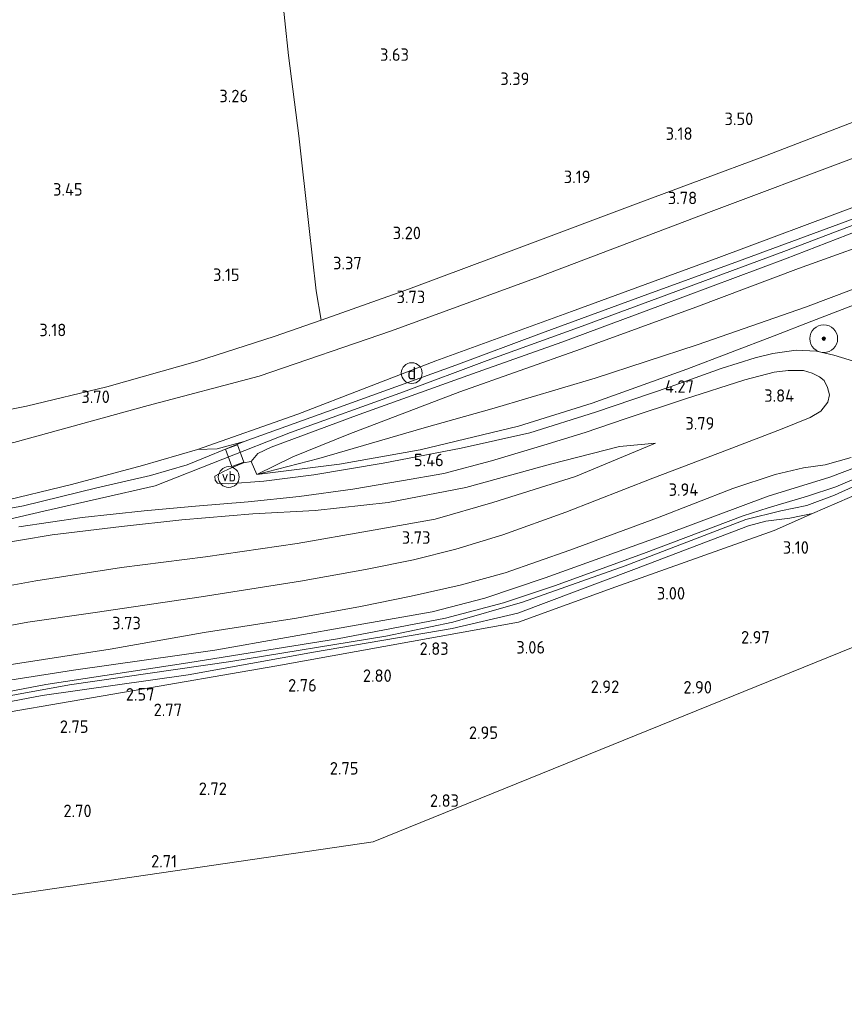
# Model space of a CAD drawing. Extents: x 141961 to 144947, y 416202 to 417778.
# Tile 10 of 122: x 142513 to 142632, y 416557 to 416699. Entities that reach past the tile are written whole.
import ezdxf
from ezdxf.enums import TextEntityAlignment as Align
from ezdxf.lldxf.tags import DXFTag

# ---------------------------------------------------------------- set-up
doc = ezdxf.new("R2010")
doc.units = 0
for name, color, linetype, lineweight in [('B-ME-GR-BOOM-S', 90, 'Continuous', 25), ('B-ME-GR-GRAS-GV', 60, 'Continuous', 13), ('B-ME-GW-TALUD_KRUIN-G', 90, 'Continuous', 18), ('B-ME-GW-TALUD_TEEN-G', 90, 'Continuous', 18), ('B-ME-IE-MEUBILAIR_DIJKPAAL-S', 7, 'Continuous', 25), ('B-ME-IE-TERREINAFSCHEIDING_DOORGANG-G', 210, 'Continuous', 18), ('B-ME-IE-TERREINAFSCHEIDING_KUNSTMATIG_HEKWERK-G', 20, 'IE-TERREINAFSCHEIDING-KUNSTMATIG', 18), ('B-ME-KG-GRENS_OPNAME-G', 210, 'KG-OPNAME', 18), ('B-ME-OG-HOOGTEPUNT-S', 7, 'Continuous', 25), ('B-ME-OG-TERREIN_BEDRIJVENTERREIN-GV', 7, 'Continuous', 18), ('B-ME-OG-WATER_SLOOT-G', 120, 'Continuous', 18), ('B-ME-OG-WATER_SLOOT-GV', 120, 'Continuous', 18), ('B-ME-VH-VERHARDING_ASFALT-GV', 252, 'Continuous', 18), ('B-ME-VH-VERHARDING_ROOSTER-GV', 252, 'Continuous', 18), ('B-ME-VW-VERKEERSTEKEN_DRAAGCONSTRUCTIE-S', 7, 'Continuous', 25), ('B-ME-WH-WINTERBED-G', 150, 'WH-WINTERBED', 18)]:
    doc.layers.add(name, color=color, linetype=linetype, lineweight=lineweight)
doc.styles.add('NLCS-ISO', font='NLCS-ISO.ttf')
doc.styles.add('NLCS-ISO-ANNOTATIVE-T18', font='NLCS-ISO.ttf', dxfattribs={"height": 1.8})
doc.styles.get("Standard").update_dxf_attribs({"font": 'arial.ttf'})
doc.linetypes.add('IE-TERREINAFSCHEIDING-KUNSTMATIG', pattern='A,4,[82,NLCS.SHX,S=0.75,R=90,X=0,Y=0],4,-2', length=10)
tags = doc.linetypes.add('KG-OPNAME', pattern='A,5.5,-2,["O",Standard,S=1.8,R=0,X=-0.5,Y=-0.9],-2,5.5,-2,[5,NLCS.SHX,S=0.75,R=0,X=0,Y=0],-2', length=19).pattern_tags.tags
tags[6] = DXFTag(74, 10)
tags = doc.linetypes.add('WH-WINTERBED', pattern='A,6,-3.5,["WB",Standard,S=1.8,R=0,X=-1.5,Y=-0.9],-3.5,6,-3.5,6,-3.5,6,-3.5,6,-3.5', length=51).pattern_tags.tags
tags[6] = DXFTag(74, 10)

# ---------------------------------------------------------------- blocks, each defined once
blk = doc.blocks.new('SGR-BOOM_01-SO')
at = {"linetype": 'ByBlock', "lineweight": 18}
h = blk.add_hatch(color=0, dxfattribs=at)
h.dxf.hatch_style = 1
edge = h.paths.add_edge_path()
edge.add_arc((0, 0), 0.25, 0, 360)
at = {"color": 0, "linetype": 'ByBlock', "lineweight": 18}
for radius in [2, 0.25]:
    blk.add_circle((0, 0), radius, dxfattribs=at)
blk = doc.blocks.new('SAL-HOOGTELABEL-SO')
at = {"color": 0, "linetype": 'ByBlock', "lineweight": -2, "style": 'NLCS-ISO-ANNOTATIVE-T18'}
blk.add_attdef('HOOGTE', text='', height=1.8, dxfattribs=at).set_placement((2.79, 0), align=Align.RIGHT)
blk = doc.blocks.new('SIE-DIJKPAAL-SO')
at = {"color": 0, "linetype": 'ByBlock', "lineweight": 18}
blk.add_circle((0, 0), 1.5, dxfattribs=at)
at = {"color": 0, "linetype": 'ByBlock', "lineweight": 18, "style": 'NLCS-ISO'}
blk.add_text('d', height=1.8, dxfattribs=at).set_placement((0, 0), align=Align.MIDDLE_CENTER)
blk = doc.blocks.new('SIE-WEG_PAAL_VERKEERSBORD-SO')
at = {"color": 0, "linetype": 'ByBlock', "lineweight": 18}
blk.add_circle((0, 0), 1.5, dxfattribs=at)
at = {"color": 0, "linetype": 'ByBlock', "lineweight": 18, "style": 'NLCS-ISO'}
blk.add_text('vb', height=1.5, dxfattribs=at).set_placement((0, 0.13), align=Align.MIDDLE_CENTER)

msp = doc.modelspace()

# ---------------------------------------------------------------- linework, layer by layer
at = {"layer": 'B-ME-GR-GRAS-GV'}
for points in [[(142629.14, 416790.8, 3.48), (142637.32, 416766.36, 3.61), (142643.82, 416746.54, 3.86), (142650.95, 416724.1, 3.75), (142658.9, 416698.52, 3.63), (142660.26, 416694.3, 3.81), (142648.36, 416689.74, 3.81), (142635.29, 416684.76, 3.75), (142620.31, 416679, 3.68), (142602.77, 416672.44, 3.51), (142585.98, 416666.18, 3.64), (142569.29, 416659.94, 3.84), (142556.73, 416655.47, 3.65), (142555.99, 416659.7, 3.57), (142554.95, 416669.09, 3.48), (142553.51, 416682, 3.55), (142552.05, 416693.6, 3.6), (142550.44, 416708.6, 3.28), (142548.73, 416723.01, 2.9), (142547.56, 416731.87, 3.12), (142544.58, 416755.84, 3.58), (142541.57, 416780.04, 3.48)], [(142541.57, 416780.04, 3.48), (142544.58, 416755.84, 3.58), (142547.56, 416731.87, 3.12), (142548.73, 416723.01, 2.9), (142550.44, 416708.6, 3.28), (142552.05, 416693.6, 3.6), (142553.51, 416682, 3.55), (142554.95, 416669.09, 3.48), (142555.99, 416659.7, 3.57), (142556.73, 416655.47, 3.65), (142549.96, 416653.12, 3.92), (142538.95, 416649.55, 3.8), (142525.86, 416645.88, 3.79), (142514.31, 416643.1, 3.79), (142505.56, 416641.37, 3.87), (142490.55, 416638.91, 3.71), (142473.2, 416636.13, 3.68), (142453.48, 416632.71, 3.68), (142435.66, 416629.95, 3.69), (142420.64, 416627.51, 3.66)], [(142420.64, 416627.51, 3.66), (142435.66, 416629.95, 3.69), (142453.48, 416632.71, 3.68), (142473.2, 416636.13, 3.68), (142490.55, 416638.91, 3.71), (142505.56, 416641.37, 3.87), (142514.31, 416643.1, 3.79), (142525.86, 416645.88, 3.79), (142538.95, 416649.55, 3.8), (142549.96, 416653.12, 3.92), (142556.73, 416655.47, 3.65), (142569.29, 416659.94, 3.84), (142585.98, 416666.18, 3.64), (142602.77, 416672.44, 3.51), (142620.31, 416679, 3.68), (142635.29, 416684.76, 3.75)], [(142427.21, 416623.06, 3.6), (142432.62, 416624.42, 3.69), (142443.19, 416626.66, 3.39), (142457.44, 416628.64, 3.77), (142474.23, 416631.56, 3.81), (142495.28, 416634.57, 3.86), (142512.48, 416637.85, 3.76), (142531.81, 416643.2, 3.84), (142547.81, 416647.42, 3.9), (142566.85, 416653.95, 3.89), (142587.99, 416661.66, 3.96), (142612.89, 416671.14, 3.94), (142633.09, 416678.7, 4.01)], [(142633.09, 416678.7, 4.01), (142612.89, 416671.14, 3.94), (142587.99, 416661.66, 3.96), (142566.85, 416653.95, 3.89), (142547.81, 416647.42, 3.9), (142531.81, 416643.2, 3.84), (142512.48, 416637.85, 3.76), (142495.28, 416634.57, 3.86), (142474.23, 416631.56, 3.81), (142457.44, 416628.64, 3.77), (142443.19, 416626.66, 3.39), (142432.62, 416624.42, 3.69), (142427.21, 416623.06, 3.6)], [(142634.26, 416672.08, 6.38), (142613.98, 416664.5, 6.36), (142592.77, 416656.72, 6.26), (142573.24, 416649.6, 6.34), (142553.36, 416641.92, 6.54), (142538.94, 416636.84, 6.53), (142531.02, 416634.56, 6.54), (142520.81, 416631.79, 6.53), (142510.05, 416629.2, 6.53), (142501.82, 416627.99, 6.53), (142493.02, 416627.19, 6.53), (142483.81, 416626.38, 6.43), (142474.22, 416625.74, 6.28), (142466.57, 416625.09, 5.91), (142455.9, 416624.2, 5.43), (142445.71, 416623.5, 4.99), (142437.49, 416622.86, 4.42), (142429.71, 416622.15, 4.11)], [(142639.61, 416668.02, 6.45), (142625.45, 416662.93, 6.54), (142610.68, 416657.34, 6.54), (142594.04, 416651.29, 6.33), (142576.69, 416645.13, 6.5), (142560.73, 416639.04, 6.6), (142552.66, 416635.77, 6.4), (142547.49, 416633.27, 6.5), (142546.64, 416635.13, 6.56), (142547.63, 416636.28, 6.55), (142549.53, 416637.19, 6.55), (142562.19, 416641.9, 6.56), (142578.54, 416647.73, 6.57), (142591.39, 416652.3, 6.57), (142605.58, 416657.59, 6.53), (142623.59, 416664.32, 6.53), (142642.9, 416671.81, 6.53)], [(142643.4, 416663.72, 4.53), (142626.45, 416657.34, 4.53), (142610.88, 416651.92, 4.64), (142596.16, 416647.1, 4.82), (142581.64, 416642.81, 5.13), (142571.58, 416639.97, 5.64), (142556.41, 416635.57, 5.92), (142547.49, 416633.27, 6.5), (142552.66, 416635.77, 6.4), (142560.73, 416639.04, 6.6), (142576.69, 416645.13, 6.5), (142594.04, 416651.29, 6.33), (142610.68, 416657.34, 6.54), (142625.45, 416662.93, 6.54), (142639.61, 416668.02, 6.45)], [(142636.74, 416658.92, 4.36), (142627.35, 416655.31, 4.46), (142621.93, 416653.23, 4.51), (142609.38, 416648.4, 4.61), (142595.74, 416643.54, 4.95), (142585.16, 416640.21, 5.14), (142570.98, 416636.82, 5.74), (142559.35, 416634.72, 6.06), (142547.49, 416633.27, 6.5), (142556.41, 416635.57, 5.92), (142571.58, 416639.97, 5.64), (142581.64, 416642.81, 5.13), (142596.16, 416647.1, 4.82), (142610.88, 416651.92, 4.64), (142626.45, 416657.34, 4.53), (142643.4, 416663.72, 4.53)], [(142633.83, 416649.41, 3.92), (142630.53, 416650.42, 3.94), (142628.05, 416650.99, 4.02), (142625.09, 416651.16, 4.06), (142621.77, 416650.68, 4.07), (142619.2, 416650.04, 4.09), (142614.32, 416648.5, 4.32), (142606.98, 416645.88, 4.4), (142596.23, 416642.23, 4.75), (142586.75, 416639.27, 4.97), (142576.88, 416637.02, 5.3), (142565.68, 416634.86, 5.72), (142555.7, 416633.2, 5.95), (142548.47, 416632.31, 6.08), (142543.36, 416631.92, 6.35), (142541.83, 416631.98, 6.39), (142541.49, 416632.42, 6.42), (142541.44, 416633.03, 6.46), (142542.69, 416633.7, 6.56), (142543.92, 416634.26, 6.56), (142545.55, 416634.91, 6.57), (142546.64, 416635.13, 6.56), (142547.49, 416633.27, 6.5), (142559.35, 416634.72, 6.06), (142570.98, 416636.82, 5.74), (142585.16, 416640.21, 5.14), (142595.74, 416643.54, 4.95), (142609.38, 416648.4, 4.61), (142621.93, 416653.23, 4.51), (142627.35, 416655.31, 4.46), (142636.74, 416658.92, 4.36)], [(142513.22, 416625.71, 6.28), (142522.32, 416627.04, 6.27), (142531.25, 416628.03, 6.29), (142538.66, 416628.69, 6.2), (142546.23, 416629.32, 6.09), (142553.55, 416630.06, 5.79), (142561.3, 416631.14, 5.65), (142568.29, 416632.36, 5.38), (142574.39, 416633.39, 5.31), (142581.24, 416635.23, 4.92), (142588.8, 416637.46, 4.82), (142594.74, 416639.3, 4.72), (142600.5, 416641.25, 4.64), (142609.03, 416644.08, 4.38), (142617.7, 416646.89, 4.17), (142621.95, 416648, 4.02), (142623.95, 416648.24, 3.95), (142626.18, 416648.22, 3.95), (142627.43, 416647.86, 3.95), (142628.46, 416647.3, 3.95), (142629.14, 416646.77, 3.95), (142629.62, 416645.78, 3.95), (142629.91, 416644.72, 3.93), (142629.66, 416643.68, 3.9), (142628.68, 416642.36, 3.92), (142627.14, 416641.46, 3.92), (142623.09, 416639.83, 3.91), (142615.22, 416636.78, 3.9), (142604.47, 416632.71, 3.73), (142591.94, 416627.81, 3.6), (142582.88, 416624.54, 3.65), (142576.11, 416622.49, 3.61), (142570, 416620.97, 3.63), (142563.1, 416619.58, 3.66), (142553.76, 416617.89, 3.56), (142539.46, 416615.61, 3.59), (142524.22, 416613.38, 3.63), (142514.53, 416611.99, 3.56), (142503.8, 416610.04, 3.61)], [(142510.05, 416629.2, 6.53), (142520.81, 416631.79, 6.53), (142531.02, 416634.56, 6.54), (142538.94, 416636.84, 6.53), (142541.75, 416636.95, 6.58), (142545.67, 416638.02, 6.48), (142537.45, 416634.62, 6.31), (142532.15, 416633.11, 6.35), (142524.43, 416631.34, 6.35), (142513.88, 416628.75, 6.38), (142505.51, 416627.18, 6.37)], [(142497.04, 416598.67, 2.2), (142520.53, 416602.94, 2.17), (142543.74, 416606.32, 2.26), (142566.03, 416609.96, 2.27), (142575.7, 416611.98, 2.25), (142585.69, 416614.86, 2.25), (142600.49, 416620.09, 2.24), (142617.87, 416626.78, 2.3), (142622.89, 416628.04, 2.48), (142626.65, 416628.77, 2.55), (142630.62, 416630.26, 2.64), (142646, 416637.23, 2.58)], [(142504.52, 416615.94, 3.91), (142515.65, 416617.96, 4.03), (142527.97, 416619.84, 3.88), (142540.1, 416621.4, 3.79), (142553.27, 416623.32, 3.89), (142563.69, 416625.16, 3.83), (142573.14, 416626.83, 3.88), (142581.45, 416629.21, 3.9), (142593.33, 416632.98, 3.85), (142604.87, 416637.77, 4.04), (142599.68, 416637.29, 4.42), (142589.73, 416634.73, 4.6), (142577.56, 416631.39, 5.09), (142566.4, 416629.23, 5.43), (142555.86, 416628.08, 5.61), (142546.9, 416627.57, 5.9), (142536.69, 416626.71, 6.02), (142527.97, 416625.78, 6.25), (142518.01, 416624.54, 6.29), (142508.83, 416623.04, 6.3)], [(142508.83, 416623.04, 6.3), (142518.01, 416624.54, 6.29), (142527.97, 416625.78, 6.25), (142536.69, 416626.71, 6.02), (142546.9, 416627.57, 5.9), (142555.86, 416628.08, 5.61), (142566.4, 416629.23, 5.43), (142577.56, 416631.39, 5.09), (142589.73, 416634.73, 4.6), (142599.68, 416637.29, 4.42), (142604.87, 416637.77, 4.04), (142593.33, 416632.98, 3.85), (142581.45, 416629.21, 3.9), (142573.14, 416626.83, 3.88), (142563.69, 416625.16, 3.83), (142553.27, 416623.32, 3.89), (142540.1, 416621.4, 3.79), (142527.97, 416619.84, 3.88), (142515.65, 416617.96, 4.03), (142504.52, 416615.94, 3.91)], [(142642.35, 416636.42, 2.5), (142630.82, 416631.49, 2.55), (142626.76, 416630.13, 2.52), (142621.08, 416628.44, 2.4), (142617.5, 416627.32, 2.25), (142603.15, 416621.88, 2.23), (142590.33, 416617.21, 2.3), (142582.98, 416614.78, 2.3), (142574.63, 416612.54, 2.33), (142559.08, 416609.59, 2.33), (142537.55, 416606.15, 2.34), (142517.09, 416603.02, 2.22), (142491.44, 416598.1, 2.12)], [(142509.92, 416605.53, 3.66), (142526.36, 416608.11, 3.63), (142539.89, 416610.49, 3.64), (142553.16, 416612.58, 3.66), (142562.38, 416614.23, 3.69), (142569.71, 416615.71, 3.52), (142576.72, 416617.31, 3.54), (142583.22, 416619.07, 3.55), (142592.52, 416622.37, 3.64), (142605.17, 416627.03, 3.69), (142615.98, 416631.24, 3.77), (142622.08, 416633.24, 3.93), (142626.17, 416634.19, 3.93), (142629.27, 416634.65, 3.82), (142633, 416635.68, 3.67)], [(142635.66, 416635.01, 3.72), (142629.96, 416632.86, 3.74), (142621.09, 416630.12, 3.78), (142606.29, 416624.61, 3.56), (142589, 416618.35, 3.57), (142580.31, 416615.43, 3.65), (142572.69, 416613.46, 3.54), (142562.08, 416611.58, 3.54), (142541.45, 416607.96, 3.42), (142521.06, 416605.05, 3.44), (142507.9, 416603.03, 3.47)], [(142507.9, 416603.03, 3.47), (142521.06, 416605.05, 3.44), (142541.45, 416607.96, 3.42), (142562.08, 416611.58, 3.54), (142572.69, 416613.46, 3.54), (142580.31, 416615.43, 3.65), (142589, 416618.35, 3.57), (142606.29, 416624.61, 3.56), (142621.09, 416630.12, 3.78), (142629.96, 416632.86, 3.74), (142635.66, 416635.01, 3.72)], [(142638.12, 416632.24, 3.28), (142627.48, 416627.63, 3.26), (142624.2, 416626.96, 3.05), (142620.73, 416626.53, 2.95), (142618.23, 416625.84, 2.84), (142601.74, 416619.56, 2.83), (142585.02, 416613.26, 2.67), (142575.61, 416611.08, 2.6), (142555.64, 416607.65, 2.7), (142537.61, 416604.4, 2.6), (142516.58, 416601.42, 2.62), (142497.95, 416597.89, 2.66)], [(142497.95, 416597.89, 2.66), (142516.58, 416601.42, 2.62), (142537.61, 416604.4, 2.6), (142555.64, 416607.65, 2.7), (142575.61, 416611.08, 2.6), (142585.02, 416613.26, 2.67), (142601.74, 416619.56, 2.83), (142618.23, 416625.84, 2.84), (142620.73, 416626.53, 2.95), (142624.2, 416626.96, 3.05), (142627.48, 416627.63, 3.26), (142621.95, 416625.18, 3.05), (142599.15, 416617.07, 2.92), (142585.15, 416611.99, 2.98), (142550.33, 416605.71, 2.65), (142528.14, 416601.85, 2.51), (142502.99, 416597.56, 2.5)]]:
    msp.add_polyline3d(points, dxfattribs=at)
msp.add_polyline3d([(142541.75, 416636.95, 6.58), (142538.94, 416636.84, 6.53), (142553.36, 416641.92, 6.54), (142573.24, 416649.6, 6.34), (142592.77, 416656.72, 6.26), (142613.98, 416664.5, 6.36), (142634.26, 416672.08, 6.38), (142657.01, 416680.89, 6.34), (142679.11, 416689.38, 6.22), (142707.25, 416700.63, 6.35), (142730.6, 416710, 6.41), (142730.81, 416708.34, 6.44), (142721.24, 416704.61, 6.54), (142703.12, 416697.47, 6.54), (142679.2, 416688.07, 6.51), (142661.12, 416680.81, 6.46), (142640.2, 416672.62, 6.44), (142616.79, 416663.98, 6.54), (142602.82, 416658.9, 6.55), (142588.46, 416653.59, 6.54), (142576.1, 416648.98, 6.54), (142558.84, 416642.77, 6.52), (142545.67, 416638.02, 6.48)], close=True, dxfattribs=at)
at = {"layer": 'B-ME-GW-TALUD_KRUIN-G'}
for points in [[(142538.94, 416636.84, 6.53), (142553.36, 416641.92, 6.54), (142573.24, 416649.6, 6.34), (142592.77, 416656.72, 6.26), (142613.98, 416664.5, 6.36), (142634.26, 416672.08, 6.38), (142657.01, 416680.89, 6.34), (142679.11, 416689.38, 6.22), (142707.25, 416700.63, 6.35), (142730.6, 416710, 6.41)], [(142731.3, 416703.86, 6.3), (142714.13, 416697.27, 6.38), (142693.04, 416689.35, 6.45), (142673.52, 416681.47, 6.52), (142657.14, 416675.08, 6.55), (142639.61, 416668.02, 6.45), (142625.45, 416662.93, 6.54), (142610.68, 416657.34, 6.54), (142594.04, 416651.29, 6.33), (142576.69, 416645.13, 6.5), (142560.73, 416639.04, 6.6), (142552.66, 416635.77, 6.4), (142547.49, 416633.27, 6.5)], [(142589.73, 416634.73, 4.6), (142599.68, 416637.29, 4.42), (142604.87, 416637.77, 4.04)], [(142589.73, 416634.73, 4.6), (142577.56, 416631.39, 5.09), (142566.4, 416629.23, 5.43), (142555.86, 416628.08, 5.61), (142546.9, 416627.57, 5.9), (142536.69, 416626.71, 6.02), (142527.97, 416625.78, 6.25), (142518.01, 416624.54, 6.29), (142508.83, 416623.04, 6.3), (142499.1, 416621.06, 6.3), (142487.84, 416618.24, 6.4), (142477.57, 416615.17, 6.44), (142463.32, 416611.27, 6.26), (142447.29, 416607.09, 6.32), (142434.32, 416603.57, 6.36), (142422.89, 416600.69, 6.37), (142412.97, 416598.18, 6.45), (142405.63, 416596.49, 6.5), (142399.63, 416595.62, 6.49)]]:
    msp.add_polyline3d(points, dxfattribs=at)
at = {"layer": 'B-ME-GW-TALUD_TEEN-G'}
for points in [[(142730.04, 416716.58, 4.08), (142706.92, 416707.63, 4.11), (142687.09, 416699.91, 4.12), (142665.86, 416691.82, 4.02), (142648.51, 416684.65, 4), (142633.09, 416678.7, 4.01), (142612.89, 416671.14, 3.94), (142587.99, 416661.66, 3.96), (142566.85, 416653.95, 3.89), (142547.81, 416647.42, 3.9), (142531.81, 416643.2, 3.84), (142512.48, 416637.85, 3.76), (142495.28, 416634.57, 3.86), (142474.23, 416631.56, 3.81), (142457.44, 416628.64, 3.77), (142443.19, 416626.66, 3.39), (142432.62, 416624.42, 3.69), (142427.21, 416623.06, 3.6), (142424.51, 416621.87, 3.85)], [(142731.8, 416697.66, 4.22), (142712.91, 416690.33, 4.28), (142697.57, 416684.6, 4.41), (142682.78, 416679.23, 4.51), (142664.53, 416671.96, 4.59), (142643.4, 416663.72, 4.53), (142626.45, 416657.34, 4.53), (142610.88, 416651.92, 4.64), (142596.16, 416647.1, 4.82), (142581.64, 416642.81, 5.13), (142571.58, 416639.97, 5.64), (142556.41, 416635.57, 5.92), (142547.49, 416633.27, 6.5)], [(142604.87, 416637.77, 4.04), (142593.33, 416632.98, 3.85)], [(142400.42, 416590.04, 3.91), (142408.39, 416591.33, 3.85), (142418.67, 416593.65, 3.72), (142431.54, 416596.75, 3.9), (142444.2, 416599.99, 3.8), (142457.98, 416604.05, 3.8), (142471.89, 416608.05, 3.89), (142483.87, 416611.57, 3.85), (142495.25, 416614.2, 3.91), (142504.52, 416615.94, 3.91), (142515.65, 416617.96, 4.03), (142527.97, 416619.84, 3.88), (142540.1, 416621.4, 3.79), (142553.27, 416623.32, 3.89), (142563.69, 416625.16, 3.83), (142573.14, 416626.83, 3.88), (142581.45, 416629.21, 3.9), (142593.33, 416632.98, 3.85)]]:
    msp.add_polyline3d(points, dxfattribs=at)
at = {"layer": 'B-ME-IE-TERREINAFSCHEIDING_DOORGANG-G'}
msp.add_polyline3d([(142555.99, 416659.7, 3.57), (142556.73, 416655.47, 3.65)], dxfattribs=at)
at = {"layer": 'B-ME-IE-TERREINAFSCHEIDING_KUNSTMATIG_HEKWERK-G'}
for points in [[(142526.67, 416896.46, 1), (142528.6, 416885.91, 1), (142529.19, 416882.77, 1.57), (142529.5, 416878.75, 2.66), (142530.49, 416871.61, 3.4), (142530.93, 416868.44, 3.73), (142531.19, 416866.67, 3.75), (142532.06, 416860.03, 3.45), (142533.17, 416850.05, 3.6), (142533.88, 416843.57, 4.26), (142537.51, 416814.75, 4.31), (142540.27, 416790.79, 3.59), (142541.57, 416780.04, 3.48), (142544.58, 416755.84, 3.58), (142547.56, 416731.87, 3.12), (142548.73, 416723.01, 2.9), (142550.44, 416708.6, 3.28), (142552.05, 416693.6, 3.6), (142553.51, 416682, 3.55), (142554.95, 416669.09, 3.48), (142555.99, 416659.7, 3.57)], [(142729.61, 416721.26, 4.13), (142714.12, 416715.12, 4.09), (142694.51, 416707.46, 4.09), (142677.74, 416701.03, 4.01), (142660.26, 416694.3, 3.81), (142648.36, 416689.74, 3.81), (142635.29, 416684.76, 3.75), (142620.31, 416679, 3.68), (142602.77, 416672.44, 3.51), (142585.98, 416666.18, 3.64), (142569.29, 416659.94, 3.84), (142556.73, 416655.47, 3.65), (142549.96, 416653.12, 3.92), (142538.95, 416649.55, 3.8), (142525.86, 416645.88, 3.79), (142514.31, 416643.1, 3.79), (142505.56, 416641.37, 3.87), (142490.55, 416638.91, 3.71), (142473.2, 416636.13, 3.68), (142453.48, 416632.71, 3.68), (142435.66, 416629.95, 3.69), (142420.64, 416627.51, 3.66)], [(142731.75, 416695.76, 4.14), (142723.03, 416692.53, 4.12), (142716.02, 416689.8, 3.91), (142710.36, 416687.57, 4.19), (142693.51, 416681, 4.25), (142682.09, 416676.64, 4.36), (142668.66, 416671.26, 4.46), (142651.39, 416664.69, 4.38), (142636.74, 416658.92, 4.36), (142627.35, 416655.31, 4.46), (142621.93, 416653.23, 4.51), (142609.38, 416648.4, 4.61), (142595.74, 416643.54, 4.95), (142585.16, 416640.21, 5.14), (142570.98, 416636.82, 5.74), (142559.35, 416634.72, 6.06), (142547.49, 416633.27, 6.5), (142546.64, 416635.13, 6.56), (142545.55, 416634.91, 6.57), (142543.92, 416634.26, 6.56), (142542.69, 416633.7, 6.56)], [(142690.2, 416656.12, 3.35), (142671.86, 416647.68, 3.33), (142658.95, 416641.98, 3.22), (142652.02, 416638.74, 3.21), (142638.12, 416632.24, 3.28), (142627.48, 416627.63, 3.26)], [(142545.67, 416638.02, 6.48), (142541.75, 416636.95, 6.58), (142538.94, 416636.84, 6.53)], [(142538.94, 416636.84, 6.53), (142531.02, 416634.56, 6.54), (142520.81, 416631.79, 6.53), (142510.05, 416629.2, 6.53), (142501.82, 416627.99, 6.53), (142493.02, 416627.19, 6.53), (142483.81, 416626.38, 6.43), (142474.22, 416625.74, 6.28), (142466.57, 416625.09, 5.91), (142455.9, 416624.2, 5.43), (142445.71, 416623.5, 4.99), (142437.49, 416622.86, 4.42), (142429.71, 416622.15, 4.11), (142424.51, 416621.87, 3.85)], [(142466.48, 416571.75, 2.73), (142466.36, 416589.88, 3.19), (142468.16, 416590.3, 3.17), (142469.24, 416590.55, 3.17), (142482.71, 416593.15, 2.77), (142502.99, 416597.56, 2.5), (142528.14, 416601.85, 2.51), (142550.33, 416605.71, 2.65), (142585.15, 416611.99, 2.98), (142599.15, 416617.07, 2.92), (142621.95, 416625.18, 3.05), (142627.48, 416627.63, 3.26)]]:
    msp.add_polyline3d(points, dxfattribs=at)
at = {"layer": 'B-ME-KG-GRENS_OPNAME-G'}
msp.add_polyline3d([(142415.32, 416558.59, 3.62), (142439.33, 416562.08, 3.71), (142440.32, 416556.96, 3.71), (142452.79, 416559.01, 3.71), (142454.04, 416559.18, 2.66), (142454.48, 416564.24, 1.76), (142455.36, 416564.38, 1.76), (142457.05, 416564.68, 2.63), (142564.23, 416580.34, 2.81), (142700.38, 416635.58, 3.37), (142706.38, 416638.15, 3.42), (142708.47, 416639.04, 3.33), (142715.41, 416641.76, 3.78), (142731.29, 416648.1, 5.53), (142735.81, 416649.91, 3.93)], dxfattribs=at)
at = {"layer": 'B-ME-OG-TERREIN_BEDRIJVENTERREIN-GV'}
msp.add_polyline3d([(142564.23, 416580.34, 2.81), (142457.05, 416564.68, 2.63), (142455.81, 416570.64, 2.62), (142456.54, 416570.69, 2.66), (142458.4, 416570.91, 2.68), (142466.48, 416571.75, 2.73), (142466.36, 416589.88, 3.19), (142468.16, 416590.3, 3.17), (142469.24, 416590.55, 3.17), (142482.71, 416593.15, 2.77), (142502.99, 416597.56, 2.5), (142528.14, 416601.85, 2.51), (142550.33, 416605.71, 2.65), (142585.15, 416611.99, 2.98), (142599.15, 416617.07, 2.92), (142621.95, 416625.18, 3.05), (142627.48, 416627.63, 3.26), (142638.12, 416632.24, 3.28), (142652.02, 416638.74, 3.21), (142658.95, 416641.98, 3.22), (142671.86, 416647.68, 3.33), (142690.2, 416656.12, 3.35), (142695.63, 416658.47, 3.39), (142700.38, 416635.58, 3.37)], close=True, dxfattribs=at)
at = {"layer": 'B-ME-OG-WATER_SLOOT-G'}
for points in [[(142635.66, 416635.01, 3.72), (142629.96, 416632.86, 3.74), (142621.09, 416630.12, 3.78), (142606.29, 416624.61, 3.56), (142589, 416618.35, 3.57), (142580.31, 416615.43, 3.65), (142572.69, 416613.46, 3.54), (142562.08, 416611.58, 3.54), (142541.45, 416607.96, 3.42), (142521.06, 416605.05, 3.44), (142507.9, 416603.03, 3.47), (142495.3, 416600.61, 3.35), (142481.87, 416597.47, 3.44), (142472.26, 416595.46, 3.46), (142468.29, 416594.19, 3.36), (142467.5, 416593.29, 3.23), (142467.33, 416592.33, 3.01), (142467.61, 416591.53, 2.9), (142468.1, 416591.21, 2.93), (142469.79, 416591.19, 2.76)], [(142627.48, 416627.63, 3.26), (142624.2, 416626.96, 3.05), (142620.73, 416626.53, 2.95)], [(142620.73, 416626.53, 2.95), (142618.23, 416625.84, 2.84), (142601.74, 416619.56, 2.83), (142585.02, 416613.26, 2.67), (142575.61, 416611.08, 2.6), (142555.64, 416607.65, 2.7), (142537.61, 416604.4, 2.6), (142516.58, 416601.42, 2.62), (142497.95, 416597.89, 2.66), (142483.43, 416594.56, 2.67), (142472.98, 416591.97, 2.68), (142469.79, 416591.19, 2.76)]]:
    msp.add_polyline3d(points, dxfattribs=at)
at = {"layer": 'B-ME-OG-WATER_SLOOT-GV'}
for points in [[(142646, 416637.23, 2.58), (142630.62, 416630.26, 2.64), (142626.65, 416628.77, 2.55), (142622.89, 416628.04, 2.48), (142617.87, 416626.78, 2.3), (142600.49, 416620.09, 2.24), (142585.69, 416614.86, 2.25), (142575.7, 416611.98, 2.25), (142566.03, 416609.96, 2.27), (142543.74, 416606.32, 2.26), (142520.53, 416602.94, 2.17), (142497.04, 416598.67, 2.2)], [(142491.44, 416598.1, 2.12), (142517.09, 416603.02, 2.22), (142537.55, 416606.15, 2.34), (142559.08, 416609.59, 2.33), (142574.63, 416612.54, 2.33), (142582.98, 416614.78, 2.3), (142590.33, 416617.21, 2.3), (142603.15, 416621.88, 2.23), (142617.5, 416627.32, 2.25), (142621.08, 416628.44, 2.4), (142626.76, 416630.13, 2.52), (142630.82, 416631.49, 2.55), (142642.35, 416636.42, 2.5)]]:
    msp.add_polyline3d(points, dxfattribs=at)
at = {"layer": 'B-ME-VH-VERHARDING_ASFALT-GV'}
for points in [[(142427.79, 416620.31, 3.81), (142432.73, 416620.64, 4.08), (142443.33, 416621.89, 4.68), (142454.68, 416622.65, 5.2), (142461.7, 416623.32, 5.58), (142469.12, 416623.98, 5.94), (142474.57, 416624.53, 6.3), (142480.23, 416624.87, 6.31), (142487.71, 416625.48, 6.44), (142498.25, 416626.27, 6.35), (142505.51, 416627.18, 6.37), (142513.88, 416628.75, 6.38), (142524.43, 416631.34, 6.35), (142532.15, 416633.11, 6.35), (142537.45, 416634.62, 6.31), (142545.67, 416638.02, 6.48), (142558.84, 416642.77, 6.52), (142576.1, 416648.98, 6.54), (142588.46, 416653.59, 6.54), (142602.82, 416658.9, 6.55), (142616.79, 416663.98, 6.54), (142640.2, 416672.62, 6.44)], [(142642.9, 416671.81, 6.53), (142623.59, 416664.32, 6.53), (142605.58, 416657.59, 6.53), (142591.39, 416652.3, 6.57), (142578.54, 416647.73, 6.57), (142562.19, 416641.9, 6.56), (142549.53, 416637.19, 6.55), (142547.63, 416636.28, 6.55), (142546.64, 416635.13, 6.56), (142545.55, 416634.91, 6.57), (142543.92, 416634.26, 6.56), (142542.69, 416633.7, 6.56), (142541.44, 416633.03, 6.46), (142541.49, 416632.42, 6.42), (142541.83, 416631.98, 6.39), (142543.36, 416631.92, 6.35), (142548.47, 416632.31, 6.08), (142555.7, 416633.2, 5.95), (142565.68, 416634.86, 5.72), (142576.88, 416637.02, 5.3), (142586.75, 416639.27, 4.97), (142596.23, 416642.23, 4.75), (142606.98, 416645.88, 4.4), (142614.32, 416648.5, 4.32), (142619.2, 416650.04, 4.09), (142621.77, 416650.68, 4.07), (142625.09, 416651.16, 4.06), (142628.05, 416650.99, 4.02), (142630.53, 416650.42, 3.94), (142633.83, 416649.41, 3.92)], [(142503.8, 416610.04, 3.61), (142514.53, 416611.99, 3.56), (142524.22, 416613.38, 3.63), (142539.46, 416615.61, 3.59), (142553.76, 416617.89, 3.56), (142563.1, 416619.58, 3.66), (142570, 416620.97, 3.63), (142576.11, 416622.49, 3.61), (142582.88, 416624.54, 3.65), (142591.94, 416627.81, 3.6), (142604.47, 416632.71, 3.73), (142615.22, 416636.78, 3.9), (142623.09, 416639.83, 3.91), (142627.14, 416641.46, 3.92), (142628.68, 416642.36, 3.92), (142629.66, 416643.68, 3.9), (142629.91, 416644.72, 3.93), (142629.62, 416645.78, 3.95), (142629.14, 416646.77, 3.95), (142628.46, 416647.3, 3.95), (142627.43, 416647.86, 3.95), (142626.18, 416648.22, 3.95), (142623.95, 416648.24, 3.95), (142621.95, 416648, 4.02), (142617.7, 416646.89, 4.17), (142609.03, 416644.08, 4.38), (142600.5, 416641.25, 4.64), (142594.74, 416639.3, 4.72), (142588.8, 416637.46, 4.82), (142581.24, 416635.23, 4.92), (142574.39, 416633.39, 5.31), (142568.29, 416632.36, 5.38), (142561.3, 416631.14, 5.65), (142553.55, 416630.06, 5.79), (142546.23, 416629.32, 6.09), (142538.66, 416628.69, 6.2), (142531.25, 416628.03, 6.29), (142522.32, 416627.04, 6.27), (142513.22, 416625.71, 6.28)], [(142633, 416635.68, 3.67), (142629.27, 416634.65, 3.82), (142626.17, 416634.19, 3.93), (142622.08, 416633.24, 3.93), (142615.98, 416631.24, 3.77), (142605.17, 416627.03, 3.69), (142592.52, 416622.37, 3.64), (142583.22, 416619.07, 3.55), (142576.72, 416617.31, 3.54), (142569.71, 416615.71, 3.52), (142562.38, 416614.23, 3.69), (142553.16, 416612.58, 3.66), (142539.89, 416610.49, 3.64), (142526.36, 416608.11, 3.63), (142509.92, 416605.53, 3.66), (142498.53, 416603.22, 3.5), (142484.21, 416600.43, 3.58), (142468.82, 416597.1, 3.6), (142466.3, 416596.36, 3.63), (142451.42, 416593.23, 3.59), (142449.6, 416593.17, 3.66), (142443.26, 416591.76, 3.73), (142431, 416589.12, 3.69)]]:
    msp.add_polyline3d(points, dxfattribs=at)
at = {"layer": 'B-ME-VH-VERHARDING_ROOSTER-GV'}
msp.add_polyline3d([(142545.62, 416635.03, 6.55), (142543.88, 416634.38, 6.55), (142542.95, 416636.88, 6.59), (142544.69, 416637.53, 6.55)], close=True, dxfattribs=at)
at = {"layer": 'B-ME-WH-WINTERBED-G'}
msp.add_polyline3d([(142730.92, 416707.39, 6.55), (142730.78, 416707.33, 6.55), (142722.2, 416703.93, 6.55), (142704.85, 416697.14, 6.52), (142687.2, 416690.22, 6.57), (142671.83, 416684.23, 6.57), (142656.81, 416678.29, 6.57), (142640.48, 416671.91, 6.58), (142623.7, 416665.51, 6.58), (142607.78, 416659.58, 6.58), (142593.77, 416654.41, 6.58), (142580.61, 416649.66, 6.58), (142568.6, 416645.17, 6.58), (142552.34, 416639.29, 6.59), (142532.84, 416631.63, 6.58), (142516.79, 416627.95, 6.6), (142504.18, 416625.02, 6.59), (142492.64, 416622.19, 6.59), (142473.94, 416617.25, 6.6), (142454.8, 416612.3, 6.45), (142429.63, 416605.41, 6.58)], dxfattribs=at)

# ---------------------------------------------------------------- block references
at = {"layer": 'B-ME-GR-BOOM-S'}
msp.add_blockref('SGR-BOOM_01-SO', (142629.08, 416652.81, 4.03), dxfattribs=at)
at = {"layer": 'B-ME-IE-MEUBILAIR_DIJKPAAL-S'}
msp.add_blockref('SIE-DIJKPAAL-SO', (142569.77, 416647.85, 6.96), dxfattribs=at)
at = {"layer": 'B-ME-OG-HOOGTEPUNT-S'}
for p, values in [((142566.58, 416692.81, 3.62), {'HOOGTE': '3.63'}), ((142583.92, 416689.33, 3.39), {'HOOGTE': '3.39'}), ((142543.42, 416686.85, 3.26), {'HOOGTE': '3.26'}), ((142616.15, 416683.56, 3.5), {'HOOGTE': '3.50'}), ((142607.4, 416681.43, 3.18), {'HOOGTE': '3.18'}), ((142592.71, 416675.21, 3.19), {'HOOGTE': '3.19'}), ((142519.6, 416673.4, 3.45), {'HOOGTE': '3.45'}), ((142608.06, 416672.17, 3.78), {'HOOGTE': '3.78'}), ((142568.31, 416667.13, 3.2), {'HOOGTE': '3.20'}), ((142559.78, 416662.79, 3.37), {'HOOGTE': '3.37'}), ((142542.2, 416661.11, 3.15), {'HOOGTE': '3.15'}), ((142568.93, 416657.92, 3.73), {'HOOGTE': '3.73'}), ((142517.25, 416653.16, 3.18), {'HOOGTE': '3.18'}), ((142607.6, 416645.02, 4.27), {'HOOGTE': '4.27'}), ((142523.52, 416643.54, 3.7), {'HOOGTE': '3.70'}), ((142622.02, 416643.71, 3.84), {'HOOGTE': '3.84'}), ((142610.55, 416639.71, 3.79), {'HOOGTE': '3.79'}), ((142571.58, 416634.43, 5.46), {'HOOGTE': '5.46'}), ((142608.23, 416630.17, 3.94), {'HOOGTE': '3.94'}), ((142569.68, 416623.27, 3.73), {'HOOGTE': '3.73'}), ((142624.15, 416621.84, 3.1), {'HOOGTE': '3.10'}), ((142606.33, 416615.24, 3), {'HOOGTE': '3.00'}), ((142527.99, 416610.95, 3.73), {'HOOGTE': '3.73'}), ((142618.52, 416608.91, 2.97), {'HOOGTE': '2.97'}), ((142572.29, 416607.27, 2.83), {'HOOGTE': '2.83'}), ((142586.17, 416607.46, 3.06), {'HOOGTE': '3.06'}), ((142564.1, 416603.38, 2.8), {'HOOGTE': '2.80'}), ((142529.95, 416600.69, 2.56), {'HOOGTE': '2.57'}), ((142553.3, 416601.99, 2.76), {'HOOGTE': '2.76'}), ((142596.85, 416601.79, 2.92), {'HOOGTE': '2.92'}), ((142610.2, 416601.71, 2.9), {'HOOGTE': '2.90'}), ((142533.91, 416598.46, 2.77), {'HOOGTE': '2.77'}), ((142520.45, 416596.04, 2.75), {'HOOGTE': '2.75'}), ((142579.4, 416595.17, 2.95), {'HOOGTE': '2.95'}), ((142559.31, 416590.04, 2.75), {'HOOGTE': '2.75'}), ((142540.37, 416587.1, 2.72), {'HOOGTE': '2.72'}), ((142573.78, 416585.39, 2.83), {'HOOGTE': '2.83'}), ((142520.9, 416583.91, 2.7), {'HOOGTE': '2.70'}), ((142533.2, 416576.66, 2.71), {'HOOGTE': '2.71'})]:
    msp.add_blockref('SAL-HOOGTELABEL-SO', p, dxfattribs=at).add_auto_attribs(values)
at = {"layer": 'B-ME-VW-VERKEERSTEKEN_DRAAGCONSTRUCTIE-S'}
msp.add_blockref('SIE-WEG_PAAL_VERKEERSBORD-SO', (142543.43, 416632.88, 6.54), dxfattribs=at)

doc.saveas('drawing.dxf')
